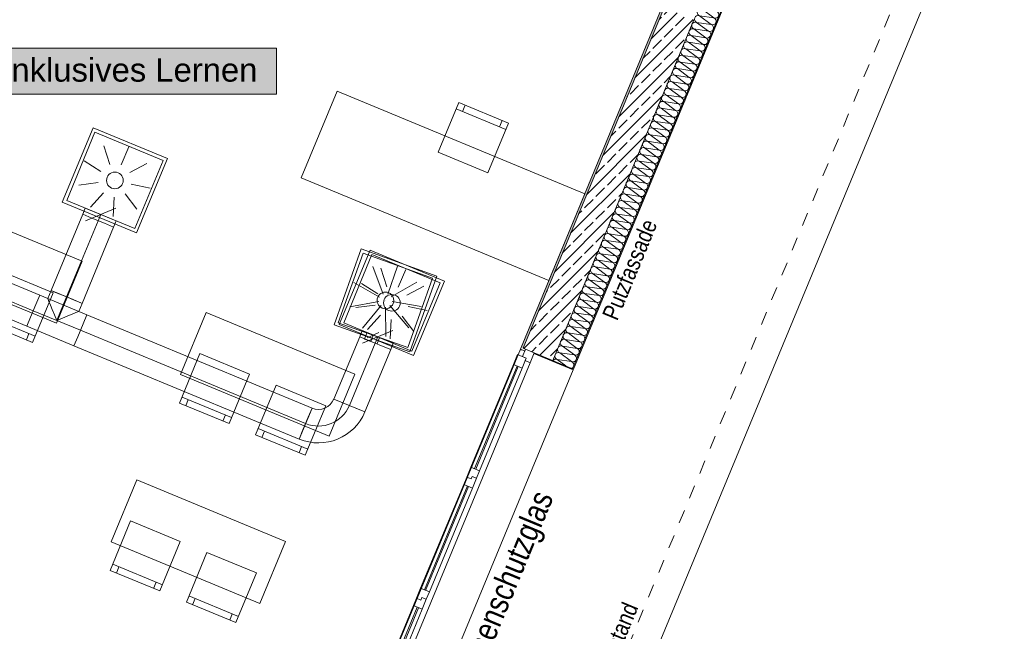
# Model space of a CAD drawing. Header units: metres. Extents: x -80 to 1923, y -189 to 69.
# Tile 67 of 256: x 936.55 to 943.89, y -5.83 to -1.27. Entities that reach past the tile are written whole.
import ezdxf
from ezdxf.enums import TextEntityAlignment as Align

# ---------------------------------------------------------------- set-up
doc = ezdxf.new("R2010")
doc.units = ezdxf.units.M
doc.header["$MEASUREMENT"] = 0
doc.linetypes.add('Strichlinie_ eng', pattern=[0.115, 0.075, -0.04])
doc.linetypes.add('STRICHPUNKT2', pattern=[12.7, 6.35, -3.175, 0, -3.175])
for name, color, linetype in [('10 Fassade', 7, 'Continuous'), ('30 Dach', 7, 'Continuous'), ('70 Entwässerung_Regenwasser', 7, 'Continuous'), ('70 Lüftung', 7, 'Continuous'), ('90 Allgemein Hinweise', 7, 'Continuous'), ('Neubau_10 Wand außen', 7, 'Continuous'), ('Neubau_30 Dach', 7, 'Continuous'), ('Neubau_50 Möblierung', 7, 'Continuous'), ('Neubau_80 Raum', 7, 'Continuous')]:
    doc.layers.add(name, color=color, linetype=linetype)
doc.styles.add('ERSTELLTER_STIL_1', font='ARIALN.TTF')
doc.styles.add('ERSTELLTER_STIL_2', font='ARIALN.TTF')
doc.styles.add('ERSTELLTER_STIL_3', font='arial.ttf')
pattern_1 = [(45, (929.77, 0.175), (-0.05568466, 0.05568466), [0, -0.0525, 0, -0.07875]), (110, (929.945, 0.175), (0.0740008, 0.0269341), [0, -0.0385, 0, -0.0665])]
pattern_2 = [(45, (929.770002, 0), (-0.01767767, 0.01767767), [0, -0.025])]

# ---------------------------------------------------------------- blocks, each defined once
blk = doc.blocks.new('Stuhl 02 27[7]_1', base_point=(940.0371, -2.4106))
at = {"layer": 'Neubau_50 Möblierung', "color": 8, "linetype": 'Continuous', "lineweight": 18}
for p, q in [((939.8477, -1.9533), (939.8669, -1.9072)), ((940.1711, -2.0873), (939.8015, -1.9342)), ((940.1249, -2.0682), (940.144, -2.022))]:
    blk.add_line(p, q, dxfattribs=at)
at = {"layer": 'Neubau_50 Möblierung', "color": 8, "linetype": 'Continuous', "lineweight": 18, "flags": 128}
blk.add_lwpolyline([(940.0371, -2.4106), (939.6676, -2.2576), (939.8207, -1.888), (940.1902, -2.0411)], close=True, dxfattribs=at)
blk = doc.blocks.new('Schultisch 27[10]_1', base_point=(938.9121, -1.802))
at = {"layer": 'Neubau_50 Möblierung', "color": 8, "linetype": 'Continuous', "lineweight": 18, "flags": 128}
blk.add_lwpolyline([(938.9121, -1.802), (940.7598, -2.5674), (940.492, -3.2141), (938.6442, -2.4487)], close=True, dxfattribs=at)
blk = doc.blocks.new('*X294', base_point=(929.77, 0))
at = {"layer": 'Neubau_10 Wand außen', "color": 8, "linetype": 'Continuous', "lineweight": 9}
for p, q in [((941.7843, -1.1088), (941.6756, -1.0926)), ((941.7639, -1.158), (941.6756, -1.0926)), ((941.7843, -1.1088), (941.75, -1.0833)), ((941.7639, -1.158), (941.6552, -1.1418)), ((941.7435, -1.2073), (941.6552, -1.1418)), ((941.7231, -1.2566), (941.6144, -1.2404)), ((941.7027, -1.3058), (941.6144, -1.2404)), ((941.7435, -1.2073), (941.6348, -1.1911)), ((941.7231, -1.2566), (941.6348, -1.1911)), ((941.7027, -1.3058), (941.5939, -1.2897)), ((941.6823, -1.3551), (941.5939, -1.2897)), ((941.6619, -1.4044), (941.5531, -1.3882)), ((941.6415, -1.4537), (941.5531, -1.3882)), ((941.6823, -1.3551), (941.5735, -1.3389)), ((941.6619, -1.4044), (941.5735, -1.3389)), ((941.6415, -1.4537), (941.5327, -1.4375)), ((941.6211, -1.5029), (941.5327, -1.4375)), ((941.6006, -1.5522), (941.4919, -1.536)), ((941.5802, -1.6015), (941.4919, -1.536)), ((941.6211, -1.5029), (941.5123, -1.4868)), ((941.6006, -1.5522), (941.5123, -1.4868)), ((941.5802, -1.6015), (941.4715, -1.5853)), ((941.5598, -1.6508), (941.4715, -1.5853)), ((941.5394, -1.7), (941.4307, -1.6839)), ((941.519, -1.7493), (941.4307, -1.6839)), ((941.5598, -1.6508), (941.4511, -1.6346)), ((941.5394, -1.7), (941.4511, -1.6346)), ((941.519, -1.7493), (941.4103, -1.7331)), ((941.4986, -1.7986), (941.4103, -1.7331)), ((941.4782, -1.8479), (941.3694, -1.8317)), ((941.4578, -1.8971), (941.3694, -1.8317)), ((941.4986, -1.7986), (941.3898, -1.7824)), ((941.4782, -1.8479), (941.3898, -1.7824)), ((941.4578, -1.8971), (941.349, -1.8809)), ((941.4374, -1.9464), (941.349, -1.8809)), ((941.417, -1.9957), (941.3082, -1.9795)), ((941.3965, -2.0449), (941.3082, -1.9795)), ((941.4374, -1.9464), (941.3286, -1.9302)), ((941.417, -1.9957), (941.3286, -1.9302)), ((941.3965, -2.0449), (941.2878, -2.0288)), ((941.3761, -2.0942), (941.2878, -2.0288)), ((941.3557, -2.1435), (941.247, -2.1273)), ((941.3353, -2.1928), (941.247, -2.1273)), ((941.3761, -2.0942), (941.2674, -2.078)), ((941.3557, -2.1435), (941.2674, -2.078)), ((941.3353, -2.1928), (941.2266, -2.1766)), ((941.3149, -2.242), (941.2266, -2.1766)), ((941.2945, -2.2913), (941.1857, -2.2751)), ((941.2741, -2.3406), (941.1857, -2.2751)), ((941.3149, -2.242), (941.2062, -2.2259)), ((941.2945, -2.2913), (941.2062, -2.2259)), ((941.2741, -2.3406), (941.1653, -2.3244)), ((941.2537, -2.3899), (941.1653, -2.3244)), ((941.2537, -2.3899), (941.1449, -2.3737)), ((941.2333, -2.4391), (941.1449, -2.3737)), ((941.2129, -2.4884), (941.1041, -2.4722)), ((941.1924, -2.5377), (941.1041, -2.4722)), ((941.2333, -2.4391), (941.1245, -2.423)), ((941.2129, -2.4884), (941.1245, -2.423)), ((941.1924, -2.5377), (941.0837, -2.5215)), ((941.172, -2.587), (941.0837, -2.5215)), ((941.1516, -2.6362), (941.0429, -2.62)), ((941.1312, -2.6855), (941.0429, -2.62)), ((941.172, -2.587), (941.0633, -2.5708)), ((941.1516, -2.6362), (941.0633, -2.5708)), ((941.1312, -2.6855), (941.0225, -2.6693)), ((941.1108, -2.7348), (941.0225, -2.6693)), ((941.0904, -2.7841), (940.9816, -2.7679)), ((941.07, -2.8333), (940.9816, -2.7679)), ((941.1108, -2.7348), (941.0021, -2.7186)), ((941.0904, -2.7841), (941.0021, -2.7186)), ((941.07, -2.8333), (940.9612, -2.8171)), ((941.0496, -2.8826), (940.9612, -2.8171)), ((941.0292, -2.9319), (940.9204, -2.9157)), ((941.0088, -2.9811), (940.9204, -2.9157)), ((941.0496, -2.8826), (940.9408, -2.8664)), ((941.0292, -2.9319), (940.9408, -2.8664)), ((941.0088, -2.9811), (940.9, -2.965)), ((940.9884, -3.0304), (940.9, -2.965)), ((940.9679, -3.0797), (940.8592, -3.0635)), ((940.9475, -3.129), (940.8592, -3.0635)), ((940.9884, -3.0304), (940.8796, -3.0142)), ((940.9679, -3.0797), (940.8796, -3.0142)), ((940.9475, -3.129), (940.8388, -3.1128)), ((940.9271, -3.1782), (940.8388, -3.1128)), ((940.9067, -3.2275), (940.798, -3.2113)), ((940.8863, -3.2768), (940.798, -3.2113)), ((940.9271, -3.1782), (940.8184, -3.1621)), ((940.9067, -3.2275), (940.8184, -3.1621)), ((940.8863, -3.2768), (940.7775, -3.2606)), ((940.8659, -3.3261), (940.7775, -3.2606)), ((940.8455, -3.3753), (940.7367, -3.3592)), ((940.8251, -3.4246), (940.7367, -3.3592)), ((940.8659, -3.3261), (940.7571, -3.3099)), ((940.8455, -3.3753), (940.7571, -3.3099)), ((940.8251, -3.4246), (940.7163, -3.4084)), ((940.8047, -3.4739), (940.7163, -3.4084)), ((940.7843, -3.5232), (940.6755, -3.507)), ((940.7638, -3.5724), (940.6755, -3.507)), ((940.8047, -3.4739), (940.6959, -3.4577)), ((940.7843, -3.5232), (940.6959, -3.4577)), ((940.7638, -3.5724), (940.6551, -3.5562)), ((940.7434, -3.6217), (940.6551, -3.5562)), ((940.723, -3.671), (940.6143, -3.6548)), ((940.7026, -3.7202), (940.6143, -3.6548)), ((940.7434, -3.6217), (940.6347, -3.6055)), ((940.723, -3.671), (940.6347, -3.6055)), ((940.7026, -3.7202), (940.5939, -3.7041)), ((940.6822, -3.7695), (940.5939, -3.7041)), ((940.6618, -3.8188), (940.553, -3.8026)), ((940.6181, -3.8508), (940.553, -3.8026)), ((940.6822, -3.7695), (940.5735, -3.7533)), ((940.6618, -3.8188), (940.5735, -3.7533))]:
    blk.add_line(p, q, dxfattribs=at)
for centre, start, end in [((941.6654, -1.1172), 67.5, 157.5), ((941.6858, -1.0679), 157.5, 247.5), ((941.6858, -1.0679), 134.61553, 157.5), ((941.645, -1.1665), 157.5, 247.5), ((941.645, -1.1665), 67.5, 157.5), ((941.6654, -1.1172), 157.5, 247.5), ((941.7741, -1.1334), 247.5, 337.5), ((941.7537, -1.1827), 337.5, 67.5), ((941.7945, -1.0841), 247.5, 299.82917), ((941.7741, -1.1334), 337.5, 67.5), ((941.6041, -1.265), 67.5, 157.5), ((941.6246, -1.2158), 157.5, 247.5), ((941.6246, -1.2158), 67.5, 157.5), ((941.7333, -1.2319), 247.5, 337.5), ((941.7537, -1.1827), 247.5, 337.5), ((941.7333, -1.2319), 337.5, 67.5), ((941.5837, -1.3143), 157.5, 247.5), ((941.5837, -1.3143), 67.5, 157.5), ((941.6041, -1.265), 157.5, 247.5), ((941.7129, -1.2812), 247.5, 337.5), ((941.6925, -1.3305), 337.5, 67.5), ((941.7129, -1.2812), 337.5, 67.5), ((941.5429, -1.4128), 67.5, 157.5), ((941.5633, -1.3636), 157.5, 247.5), ((941.5633, -1.3636), 67.5, 157.5), ((941.6721, -1.3798), 247.5, 337.5), ((941.6925, -1.3305), 247.5, 337.5), ((941.6721, -1.3798), 337.5, 67.5), ((941.5225, -1.4621), 157.5, 247.5), ((941.5225, -1.4621), 67.5, 157.5), ((941.5429, -1.4128), 157.5, 247.5), ((941.6517, -1.429), 247.5, 337.5), ((941.6313, -1.4783), 337.5, 67.5), ((941.6517, -1.429), 337.5, 67.5), ((941.4817, -1.5607), 67.5, 157.5), ((941.5021, -1.5114), 157.5, 247.5), ((941.5021, -1.5114), 67.5, 157.5), ((941.6108, -1.5276), 247.5, 337.5), ((941.6313, -1.4783), 247.5, 337.5), ((941.6108, -1.5276), 337.5, 67.5), ((941.4613, -1.6099), 157.5, 247.5), ((941.4613, -1.6099), 67.5, 157.5), ((941.4817, -1.5607), 157.5, 247.5), ((941.5904, -1.5768), 247.5, 337.5), ((941.57, -1.6261), 337.5, 67.5), ((941.5904, -1.5768), 337.5, 67.5), ((941.4205, -1.7085), 67.5, 157.5), ((941.4409, -1.6592), 157.5, 247.5), ((941.4409, -1.6592), 67.5, 157.5), ((941.5496, -1.6754), 247.5, 337.5), ((941.57, -1.6261), 247.5, 337.5), ((941.5496, -1.6754), 337.5, 67.5), ((941.4, -1.7578), 157.5, 247.5), ((941.4, -1.7578), 67.5, 157.5), ((941.4205, -1.7085), 157.5, 247.5), ((941.5292, -1.7247), 247.5, 337.5), ((941.5088, -1.7739), 337.5, 67.5), ((941.5292, -1.7247), 337.5, 67.5), ((941.3592, -1.8563), 67.5, 157.5), ((941.3796, -1.807), 157.5, 247.5), ((941.3796, -1.807), 67.5, 157.5), ((941.4884, -1.8232), 247.5, 337.5), ((941.5088, -1.7739), 247.5, 337.5), ((941.4884, -1.8232), 337.5, 67.5), ((941.3388, -1.9056), 157.5, 247.5), ((941.3388, -1.9056), 67.5, 157.5), ((941.3592, -1.8563), 157.5, 247.5), ((941.468, -1.8725), 247.5, 337.5), ((941.4476, -1.9218), 337.5, 67.5), ((941.468, -1.8725), 337.5, 67.5), ((941.298, -2.0041), 67.5, 157.5), ((941.3184, -1.9549), 157.5, 247.5), ((941.3184, -1.9549), 67.5, 157.5), ((941.4272, -1.971), 247.5, 337.5), ((941.4476, -1.9218), 247.5, 337.5), ((941.4272, -1.971), 337.5, 67.5), ((941.2776, -2.0534), 157.5, 247.5), ((941.2776, -2.0534), 67.5, 157.5), ((941.298, -2.0041), 157.5, 247.5), ((941.4068, -2.0203), 247.5, 337.5), ((941.3863, -2.0696), 337.5, 67.5), ((941.4068, -2.0203), 337.5, 67.5), ((941.2368, -2.1519), 67.5, 157.5), ((941.2572, -2.1027), 157.5, 247.5), ((941.2572, -2.1027), 67.5, 157.5), ((941.3659, -2.1189), 247.5, 337.5), ((941.3863, -2.0696), 247.5, 337.5), ((941.3659, -2.1189), 337.5, 67.5), ((941.2164, -2.2012), 157.5, 247.5), ((941.2164, -2.2012), 67.5, 157.5), ((941.2368, -2.1519), 157.5, 247.5), ((941.3455, -2.1681), 247.5, 337.5), ((941.3251, -2.2174), 337.5, 67.5), ((941.3455, -2.1681), 337.5, 67.5), ((941.1755, -2.2998), 67.5, 157.5), ((941.1959, -2.2505), 157.5, 247.5), ((941.1959, -2.2505), 67.5, 157.5), ((941.3251, -2.2174), 247.5, 337.5), ((941.3047, -2.2667), 337.5, 67.5), ((941.1551, -2.349), 157.5, 247.5), ((941.1551, -2.349), 67.5, 157.5), ((941.1755, -2.2998), 157.5, 247.5), ((941.2843, -2.316), 247.5, 337.5), ((941.2639, -2.3652), 337.5, 67.5), ((941.3047, -2.2667), 247.5, 337.5), ((941.2843, -2.316), 337.5, 67.5), ((941.1143, -2.4476), 67.5, 157.5), ((941.1347, -2.3983), 157.5, 247.5), ((941.1347, -2.3983), 67.5, 157.5), ((941.2639, -2.3652), 247.5, 337.5), ((941.2435, -2.4145), 337.5, 67.5), ((941.0939, -2.4969), 157.5, 247.5), ((941.0939, -2.4969), 67.5, 157.5), ((941.1143, -2.4476), 157.5, 247.5), ((941.2231, -2.4638), 247.5, 337.5), ((941.2027, -2.513), 337.5, 67.5), ((941.2435, -2.4145), 247.5, 337.5), ((941.2231, -2.4638), 337.5, 67.5), ((941.0531, -2.5954), 67.5, 157.5), ((941.0735, -2.5461), 157.5, 247.5), ((941.0735, -2.5461), 67.5, 157.5), ((941.2027, -2.513), 247.5, 337.5), ((941.1822, -2.5623), 337.5, 67.5), ((941.0327, -2.6447), 157.5, 247.5), ((941.0327, -2.6447), 67.5, 157.5), ((941.0531, -2.5954), 157.5, 247.5), ((941.1618, -2.6116), 247.5, 337.5), ((941.1414, -2.6609), 337.5, 67.5), ((941.1822, -2.5623), 247.5, 337.5), ((941.1618, -2.6116), 337.5, 67.5), ((940.9919, -2.7432), 67.5, 157.5), ((941.0123, -2.694), 157.5, 247.5), ((941.0123, -2.694), 67.5, 157.5), ((941.1414, -2.6609), 247.5, 337.5), ((941.121, -2.7101), 337.5, 67.5), ((940.9714, -2.7925), 157.5, 247.5), ((940.9714, -2.7925), 67.5, 157.5), ((940.9919, -2.7432), 157.5, 247.5), ((941.1006, -2.7594), 247.5, 337.5), ((941.0802, -2.8087), 337.5, 67.5), ((941.121, -2.7101), 247.5, 337.5), ((941.1006, -2.7594), 337.5, 67.5), ((940.951, -2.8418), 157.5, 247.5), ((940.951, -2.8418), 67.5, 157.5), ((941.0802, -2.8087), 247.5, 337.5), ((941.0598, -2.858), 337.5, 67.5), ((940.9102, -2.9403), 157.5, 247.5), ((940.9102, -2.9403), 67.5, 157.5), ((940.9306, -2.8911), 157.5, 247.5), ((940.9306, -2.8911), 67.5, 157.5), ((941.0394, -2.9072), 247.5, 337.5), ((941.019, -2.9565), 337.5, 67.5), ((941.0598, -2.858), 247.5, 337.5), ((941.0394, -2.9072), 337.5, 67.5), ((940.8898, -2.9896), 157.5, 247.5), ((940.8898, -2.9896), 67.5, 157.5), ((941.019, -2.9565), 247.5, 337.5), ((940.9986, -3.0058), 337.5, 67.5), ((940.849, -3.0881), 157.5, 247.5), ((940.849, -3.0881), 67.5, 157.5), ((940.8694, -3.0389), 157.5, 247.5), ((940.8694, -3.0389), 67.5, 157.5), ((940.9781, -3.0551), 247.5, 337.5), ((940.9577, -3.1043), 337.5, 67.5), ((940.9986, -3.0058), 247.5, 337.5), ((940.9781, -3.0551), 337.5, 67.5), ((940.8286, -3.1374), 157.5, 247.5), ((940.8286, -3.1374), 67.5, 157.5), ((940.9577, -3.1043), 247.5, 337.5), ((940.9373, -3.1536), 337.5, 67.5), ((940.7878, -3.236), 157.5, 247.5), ((940.7878, -3.236), 67.5, 157.5), ((940.8082, -3.1867), 157.5, 247.5), ((940.8082, -3.1867), 67.5, 157.5), ((940.9169, -3.2029), 247.5, 337.5), ((940.8965, -3.2522), 337.5, 67.5), ((940.9373, -3.1536), 247.5, 337.5), ((940.9169, -3.2029), 337.5, 67.5), ((940.7673, -3.2852), 157.5, 247.5), ((940.7673, -3.2852), 67.5, 157.5), ((940.8965, -3.2522), 247.5, 337.5), ((940.8761, -3.3014), 337.5, 67.5), ((940.7265, -3.3838), 157.5, 247.5), ((940.7265, -3.3838), 67.5, 157.5), ((940.7469, -3.3345), 157.5, 247.5), ((940.7469, -3.3345), 67.5, 157.5), ((940.8557, -3.3507), 247.5, 337.5), ((940.8353, -3.4), 337.5, 67.5), ((940.8761, -3.3014), 247.5, 337.5), ((940.8557, -3.3507), 337.5, 67.5), ((940.7061, -3.4331), 157.5, 247.5), ((940.7061, -3.4331), 67.5, 157.5), ((940.8353, -3.4), 247.5, 337.5), ((940.8149, -3.4492), 337.5, 67.5), ((940.6653, -3.5316), 157.5, 247.5), ((940.6653, -3.5316), 67.5, 157.5), ((940.6857, -3.4823), 157.5, 247.5), ((940.6857, -3.4823), 67.5, 157.5), ((940.7945, -3.4985), 247.5, 337.5), ((940.774, -3.5478), 337.5, 67.5), ((940.8149, -3.4492), 247.5, 337.5), ((940.7945, -3.4985), 337.5, 67.5), ((940.6449, -3.5809), 157.5, 247.5), ((940.6449, -3.5809), 67.5, 157.5), ((940.774, -3.5478), 247.5, 337.5), ((940.7536, -3.5971), 337.5, 67.5), ((940.6041, -3.6794), 157.5, 247.5), ((940.6041, -3.6794), 67.5, 157.5), ((940.6245, -3.6302), 157.5, 247.5), ((940.6245, -3.6302), 67.5, 157.5), ((940.7332, -3.6463), 247.5, 337.5), ((940.7128, -3.6956), 337.5, 67.5), ((940.7536, -3.5971), 247.5, 337.5), ((940.7332, -3.6463), 337.5, 67.5), ((940.5837, -3.7287), 157.5, 247.5), ((940.5837, -3.7287), 67.5, 157.5), ((940.7128, -3.6956), 247.5, 337.5), ((940.6924, -3.7449), 337.5, 67.5), ((940.5428, -3.8273), 67.5, 142.19998), ((940.5632, -3.778), 157.5, 247.5), ((940.5632, -3.778), 67.5, 157.5), ((940.672, -3.7942), 247.5, 337.5), ((940.6924, -3.7449), 247.5, 337.5), ((940.672, -3.7942), 337.5, 67.5), ((940.6516, -3.8434), 290.0975, 337.5), ((940.6516, -3.8434), 337.5, 67.5)]:
    blk.add_arc(centre, 0.0267, start, end, dxfattribs=at)
blk = doc.blocks.new('5-Flügelfenster 27_2')
at = {"layer": 'Neubau_10 Wand außen', "color": 7, "linetype": 'Continuous', "lineweight": 13}
for p, q in [((-2.505, 0.035), (-2.49, 0.035)), ((-2.505, 0), (-2.445, 0)), ((-2.505, -0.07), (-2.505, 0)), ((-2.505, -0.07), (-2.505, 0)), ((-2.49, 0), (-2.49, 0.035)), ((-2.445, -0.03), (-2.445, 0.04)), ((-2.445, 0.04), (-2.365, 0.04)), ((-2.445, 0), (-2.445, -0.03)), ((-2.365, 0.04), (-1.537, 0.04)), ((-2.365, 0.04), (-2.365, -0.03)), ((-2.365, 0.01), (-1.537, 0.01)), ((-1.537, -0.03), (-1.537, 0.04)), ((-1.537, 0.04), (-1.457, 0.04)), ((-1.457, 0.005), (-1.477, 0.005)), ((-1.477, 0.005), (-1.477, -0.03)), ((-1.477, -0.03), (-1.477, 0.005)), ((-1.477, 0.005), (-1.457, 0.005)), ((-1.457, 0.04), (-1.457, 0.005)), ((-1.457, 0.04), (-1.397, 0.04)), ((-1.457, 0.005), (-1.457, 0.04)), ((-1.397, 0.04), (-0.559, 0.04)), ((-1.397, 0.04), (-1.397, -0.03)), ((-1.397, 0.01), (-0.559, 0.01)), ((-0.559, -0.03), (-0.559, 0.04)), ((-0.559, 0.04), (-0.499, 0.04)), ((-0.499, 0.04), (-0.499, 0.005)), ((-0.499, 0.005), (-0.499, 0.04)), ((-0.499, 0.04), (-0.419, 0.04)), ((-0.499, 0.005), (-0.479, 0.005)), ((-0.479, 0.005), (-0.499, 0.005)), ((-0.479, 0.005), (-0.479, -0.03)), ((-0.479, -0.03), (-0.479, 0.005)), ((-0.419, 0.04), (0.419, 0.04)), ((-0.419, 0.04), (-0.419, -0.03)), ((-0.419, 0.01), (0.419, 0.01)), ((0.419, -0.03), (0.419, 0.04)), ((0.419, 0.04), (0.479, 0.04)), ((0.479, 0.04), (0.479, 0.005)), ((0.479, 0.005), (0.479, 0.04)), ((0.479, 0.04), (0.559, 0.04)), ((0.479, 0.005), (0.499, 0.005)), ((0.499, 0.005), (0.479, 0.005)), ((0.499, 0.005), (0.499, -0.03)), ((0.499, -0.03), (0.499, 0.005)), ((0.559, 0.04), (1.397, 0.04)), ((0.559, 0.04), (0.559, -0.03)), ((0.559, 0.01), (1.397, 0.01)), ((1.397, -0.03), (1.397, 0.04)), ((1.397, 0.04), (1.457, 0.04)), ((1.457, 0.04), (1.457, 0.005)), ((1.457, 0.005), (1.457, 0.04)), ((1.457, 0.04), (1.537, 0.04)), ((1.457, 0.005), (1.477, 0.005)), ((1.477, 0.005), (1.457, 0.005)), ((1.477, 0.005), (1.477, -0.03)), ((1.477, -0.03), (1.477, 0.005)), ((1.537, 0.04), (2.365, 0.04)), ((1.537, 0.04), (1.537, -0.03)), ((1.537, 0.01), (2.365, 0.01)), ((2.365, -0.03), (2.365, 0.04)), ((2.365, 0.04), (2.445, 0.04)), ((2.445, 0.04), (2.445, -0.03)), ((2.445, -0.03), (2.445, 0)), ((2.445, 0), (2.505, 0)), ((2.505, 0.035), (2.49, 0.035)), ((2.49, 0), (2.49, 0.035)), ((2.505, -0.07), (2.505, 0)), ((2.505, -0.07), (2.505, 0)), ((-2.425, -0.07), (-2.505, -0.07)), ((-2.498, -0.07), (-2.498, -0.387)), ((-2.445, -0.03), (-2.425, -0.03)), ((-2.365, -0.03), (-2.445, -0.03)), ((-2.425, -0.03), (-2.425, -0.07)), ((2.425, -0.07), (-2.425, -0.07)), ((-1.537, 0), (-2.365, 0)), ((-1.537, -0.03), (-2.365, -0.03)), ((-1.477, -0.03), (-1.537, -0.03)), ((-1.397, -0.03), (-1.477, -0.03)), ((-0.559, 0), (-1.397, 0)), ((-0.559, -0.03), (-1.397, -0.03)), ((-0.479, -0.03), (-0.559, -0.03)), ((-0.419, -0.03), (-0.479, -0.03)), ((0.419, 0), (-0.419, 0)), ((0.419, -0.03), (-0.419, -0.03)), ((0.499, -0.03), (0.419, -0.03)), ((0.559, -0.03), (0.499, -0.03)), ((1.397, 0), (0.559, 0)), ((1.397, -0.03), (0.559, -0.03)), ((1.477, -0.03), (1.397, -0.03)), ((1.537, -0.03), (1.477, -0.03)), ((2.365, 0), (1.537, 0)), ((2.365, -0.03), (1.537, -0.03)), ((2.445, -0.03), (2.365, -0.03)), ((2.425, -0.07), (2.425, -0.03)), ((2.425, -0.03), (2.445, -0.03)), ((2.505, -0.07), (2.425, -0.07)), ((2.498, -0.07), (2.498, -0.387)), ((-2.505, -0.387), (-2.498, -0.387)), ((2.505, -0.387), (2.498, -0.387))]:
    blk.add_line(p, q, dxfattribs=at)
at = {"layer": 'Neubau_10 Wand außen', "color": 7, "linetype": 'Continuous', "lineweight": 9}
for p, q in [((-2.49, 0.035), (2.49, 0.035)), ((-2.498, -0.387), (2.498, -0.387))]:
    blk.add_line(p, q, dxfattribs=at)
blk = doc.blocks.new('Stuhl 02 27[69]_1', base_point=(937.3733, -5.0065))
at = {"layer": 'Neubau_50 Möblierung', "color": 8, "linetype": 'Continuous', "lineweight": 18}
for p, q in [((937.2401, -5.3302), (937.61, -5.4824)), ((937.2864, -5.3492), (937.2673, -5.3955)), ((937.5638, -5.4634), (937.5448, -5.5096))]:
    blk.add_line(p, q, dxfattribs=at)
at = {"layer": 'Neubau_50 Möblierung', "color": 8, "linetype": 'Continuous', "lineweight": 18, "flags": 128}
blk.add_lwpolyline([(937.3733, -5.0065), (937.7432, -5.1588), (937.591, -5.5287), (937.2211, -5.3764)], close=True, dxfattribs=at)
blk = doc.blocks.new('Stuhl 02 27[70]_1', base_point=(937.9413, -5.2422))
at = {"layer": 'Neubau_50 Möblierung', "color": 8, "linetype": 'Continuous', "lineweight": 18}
for p, q in [((937.8078, -5.5657), (938.1776, -5.7183)), ((937.854, -5.5848), (937.835, -5.631)), ((938.1314, -5.6992), (938.1123, -5.7454))]:
    blk.add_line(p, q, dxfattribs=at)
at = {"layer": 'Neubau_50 Möblierung', "color": 8, "linetype": 'Continuous', "lineweight": 18, "flags": 128}
blk.add_lwpolyline([(937.9413, -5.2422), (938.3111, -5.3948), (938.1585, -5.7645), (937.7888, -5.6119)], close=True, dxfattribs=at)
blk = doc.blocks.new('Stuhl 02 27[71]_1', base_point=(937.89, -3.7593))
at = {"layer": 'Neubau_50 Möblierung', "color": 8, "linetype": 'Continuous', "lineweight": 18}
for p, q in [((937.7568, -4.083), (938.1266, -4.2352)), ((937.803, -4.102), (937.784, -4.1482)), ((938.0804, -4.2162), (938.0614, -4.2624))]:
    blk.add_line(p, q, dxfattribs=at)
at = {"layer": 'Neubau_50 Möblierung', "color": 8, "linetype": 'Continuous', "lineweight": 18, "flags": 128}
blk.add_lwpolyline([(937.89, -3.7593), (938.2599, -3.9115), (938.1076, -4.2814), (937.7377, -4.1292)], close=True, dxfattribs=at)
blk = doc.blocks.new('Stuhl 02 27[72]_1', base_point=(938.458, -3.9949))
at = {"layer": 'Neubau_50 Möblierung', "color": 8, "linetype": 'Continuous', "lineweight": 18}
for p, q in [((938.3244, -4.3185), (938.6942, -4.471)), ((938.3707, -4.3375), (938.3516, -4.3837)), ((938.648, -4.452), (938.6289, -4.4982))]:
    blk.add_line(p, q, dxfattribs=at)
at = {"layer": 'Neubau_50 Möblierung', "color": 8, "linetype": 'Continuous', "lineweight": 18, "flags": 128}
blk.add_lwpolyline([(938.458, -3.9949), (938.8277, -4.1475), (938.6751, -4.5173), (938.3054, -4.3647)], close=True, dxfattribs=at)
blk = doc.blocks.new('Stuhl 02 27[154]_1', base_point=(936.4253, -3.1529))
at = {"layer": 'Neubau_50 Möblierung', "color": 8, "linetype": 'Continuous', "lineweight": 18}
for p, q in [((936.2917, -3.4765), (936.6615, -3.6291)), ((936.338, -3.4956), (936.3189, -3.5418)), ((936.6153, -3.61), (936.5962, -3.6562))]:
    blk.add_line(p, q, dxfattribs=at)
at = {"layer": 'Neubau_50 Möblierung', "color": 8, "linetype": 'Continuous', "lineweight": 18, "flags": 128}
blk.add_lwpolyline([(936.4253, -3.1529), (936.795, -3.3055), (936.6424, -3.6753), (936.2727, -3.5227)], close=True, dxfattribs=at)
blk = doc.blocks.new('Schultisch 27[236]_1', base_point=(937.4189, -4.7013))
at = {"layer": 'Neubau_50 Möblierung', "color": 8, "linetype": 'Continuous', "lineweight": 18, "flags": 128}
blk.add_lwpolyline([(937.4189, -4.7013), (938.5276, -5.1605), (938.3362, -5.6224), (937.2276, -5.1632)], close=True, dxfattribs=at)
blk = doc.blocks.new('Schultisch 27[250]_1', base_point=(937.9355, -3.454))
at = {"layer": 'Neubau_50 Möblierung', "color": 8, "linetype": 'Continuous', "lineweight": 18, "flags": 128}
blk.add_lwpolyline([(937.9355, -3.454), (939.0442, -3.9132), (938.8528, -4.3752), (937.7442, -3.916)], close=True, dxfattribs=at)
blk = doc.blocks.new('Schultisch 27[251]_1', base_point=(935.9028, -2.6121))
at = {"layer": 'Neubau_50 Möblierung', "color": 8, "linetype": 'Continuous', "lineweight": 18, "flags": 128}
blk.add_lwpolyline([(935.9028, -2.6121), (937.0115, -3.0713), (936.8201, -3.5332), (935.7115, -3.074)], close=True, dxfattribs=at)
blk = doc.blocks.new('Inklusives Lernen_0.46_73_1', base_point=(962.2714, -1.1375))
at = {"layer": 'Neubau_80 Raum', "linetype": 'Continuous', "lineweight": 0, "true_color": 0x2a201c}
blk.add_hatch(color=250, dxfattribs=at).paths.add_polyline_path([(935.6628, -1.8247), (938.4604, -1.8247), (938.4604, -1.4809), (935.6628, -1.4809)])
at = {"layer": 'Neubau_80 Raum', "color": 7, "linetype": 'Continuous', "lineweight": 9, "flags": 128}
blk.add_lwpolyline([(935.6628, -1.8247), (938.4604, -1.8247), (938.4604, -1.4809), (935.6628, -1.4809)], close=True, dxfattribs=at)
at = {"layer": 'Neubau_80 Raum', "color": 7, "lineweight": 9}
for tag, height, style, p in [('DUMMY_850', 0.2, 'ERSTELLTER_STIL_1', (963.3567, 0.4022)), ('ROOM_NAME', 0.2, 'ERSTELLTER_STIL_1', (961.0214, 0.3397)), ('ROOM_NUMBER', 0.175, 'ERSTELLTER_STIL_3', (961.1861, -0.2078)), ('measuredNetAreaCode', 0.175, 'ERSTELLTER_STIL_3', (961.1861, -0.7234)), ('perimeterCode', 0.175, 'ERSTELLTER_STIL_3', (961.1861, -1.0672)), ('ceilingHeightCode', 0.175, 'ERSTELLTER_STIL_3', (961.1861, -1.4109)), ('measuredAreaCode', 0.175, 'ERSTELLTER_STIL_3', (961.1861, -1.7547)), ('DUMMY_851_0', 0.175, 'ERSTELLTER_STIL_3', (963.1169, -1.7547)), ('DUMMY_852', 0.175, 'ERSTELLTER_STIL_3', (961.1861, -2.0984)), ('DUMMY_851_1', 0.175, 'ERSTELLTER_STIL_3', (963.1169, -2.0984)), ('DUMMY_853', 0.175, 'ERSTELLTER_STIL_3', (961.1861, -2.4422)), ('DUMMY_851_2', 0.175, 'ERSTELLTER_STIL_3', (963.1169, -2.4422))]:
    blk.add_attdef(tag, text='', height=height, dxfattribs=dict(at, style=style)).set_placement(p, align=Align.TOP_LEFT)
at = {"layer": 'Neubau_80 Raum', "color": 7, "lineweight": 9, "style": 'ERSTELLTER_STIL_3'}
blk.add_attdef('stApartmentId', text='', height=0.175, dxfattribs=at).set_placement((937.0616, -1.6443), align=Align.MIDDLE_CENTER)

msp = doc.modelspace()

# ---------------------------------------------------------------- hatches: boundary and pattern name
at = {"layer": 'Neubau_10 Wand außen', "linetype": 'Continuous', "lineweight": 0, "true_color": 0x000000}
h = msp.add_hatch(dxfattribs=at)
h.set_pattern_fill('Mörtel_0001', color=18, style=0, pattern_type=2)
h.set_pattern_definition(pattern_1)
h.paths.add_polyline_path([(941.8742, -0.9616), (940.6687, -3.8718), (940.6752, -3.8745), (941.8806, -0.9642)])
h = msp.add_hatch(dxfattribs=at)
h.set_pattern_fill('Gips_0001', color=18, style=0, pattern_type=2)
h.set_pattern_definition(pattern_2)
h.paths.add_polyline_path([(940.2853, -3.713), (940.2992, -3.7187), (941.3458, -1.1919), (941.3319, -1.1862)])
h = msp.add_hatch(dxfattribs=at)
h.set_pattern_fill('Beton_Stahlbeton_0001', color=18, style=0, pattern_type=2)
h.set_pattern_definition([(45, (929.77, 0), (-0.0848528, 0.0848528), []), (45, (929.72758, 0.04243), (-0.0848528, 0.0848528), [0.09, -0.03])])
h.paths.add_polyline_path([(940.2992, -3.7187), (940.3176, -3.7264), (940.3823, -3.7531), (940.5209, -3.8105), (941.5733, -1.2699), (941.3515, -1.178)])
h = msp.add_hatch(dxfattribs=at)
h.set_pattern_fill('Gips_0001', color=18, style=0, pattern_type=2)
h.set_pattern_definition(pattern_2)
h.paths.add_polyline_path([(940.2853, -3.713), (940.2796, -3.7268), (940.3119, -3.7402), (940.3176, -3.7264), (940.2992, -3.7187)])
h = msp.add_hatch(dxfattribs=at)
h.set_pattern_fill('Mörtel_0001', color=18, style=0, pattern_type=2)
h.set_pattern_definition(pattern_1)
h.paths.add_polyline_path([(940.6725, -3.8809), (940.6752, -3.8745), (940.6687, -3.8718), (940.3823, -3.7531), (940.3796, -3.7596)])

# ---------------------------------------------------------------- linework, layer by layer
at = {"layer": '70 Entwässerung_Regenwasser', "color": 140, "linetype": 'Continuous', "lineweight": 18, "true_color": 0x00a8ff}
msp.add_line((938.8151, -11.9562), (945.1966, 3.45), dxfattribs=at)
at = {"layer": '70 Lüftung', "color": 253, "linetype": 'Continuous', "lineweight": 18, "true_color": 0xaaaaaa}
for p, q in [((936.8636, -2.6303), (937.0932, -2.0759)), ((936.8963, -2.6167), (937.1068, -2.1086)), ((937.0932, -2.0759), (937.6476, -2.3055)), ((937.1068, -2.1086), (937.6149, -2.3191)), ((937.1744, -2.2104), (937.218, -2.3487)), ((937.3589, -2.2185), (937.3034, -2.3524)), ((937.0279, -2.3228), (937.1502, -2.4007)), ((937.4951, -2.3432), (937.3665, -2.4102)), ((937.4044, -2.8272), (937.6149, -2.3191)), ((937.418, -2.8599), (937.6476, -2.3055)), ((936.9879, -2.5031), (937.1317, -2.4842)), ((937.2556, -2.4679), (937.2557, -2.4679)), ((937.5192, -2.5263), (937.3776, -2.495)), ((937.0732, -2.667), (937.1712, -2.5601)), ((937.42, -2.6821), (937.3317, -2.5671)), ((936.8636, -2.6303), (937.418, -2.8599)), ((936.8963, -2.6167), (937.4044, -2.8272)), ((937.2438, -2.7376), (937.2501, -2.5928)), ((937.0349, -2.6741), (937.0157, -2.7203)), ((937.0349, -2.6741), (937.1025, -2.7022)), ((937.0372, -2.7688), (937.2635, -2.6751)), ((937.1025, -2.7022), (937.1982, -2.7418)), ((937.0157, -2.7203), (937.0834, -2.7483)), ((937.0834, -2.7483), (937.1791, -2.788)), ((937.1791, -2.788), (937.2467, -2.816)), ((937.1982, -2.7418), (937.2658, -2.7698)), ((937.2467, -2.816), (937.2658, -2.7698)), ((938.8899, -3.5439), (939.092, -2.979)), ((938.9294, -3.5429), (939.159, -2.9886)), ((939.092, -2.979), (939.6569, -3.181)), ((939.159, -2.9886), (939.7133, -3.2182)), ((938.9219, -3.5288), (939.1071, -3.0109)), ((938.962, -3.5294), (939.1725, -3.0213)), ((939.1071, -3.0109), (939.625, -3.1961)), ((939.1725, -3.0213), (939.6806, -3.2317)), ((939.1796, -3.1093), (939.2561, -3.3156)), ((939.2401, -3.1231), (939.2837, -3.2614)), ((939.3643, -3.1082), (939.2903, -3.3154)), ((939.4247, -3.1311), (939.3692, -3.2651)), ((939.0388, -3.2288), (939.23, -3.3377)), ((939.5065, -3.2262), (939.3166, -3.3372)), ((939.4398, -3.714), (939.625, -3.1961)), ((939.4549, -3.746), (939.6569, -3.181)), ((939.4837, -3.7725), (939.7133, -3.2182)), ((939.0936, -3.2355), (939.2159, -3.3134)), ((939.5608, -3.2559), (939.4322, -3.3229)), ((939.4702, -3.7399), (939.6806, -3.2317)), ((939.0078, -3.4109), (939.2242, -3.3714)), ((939.2734, -3.3625), (939.2735, -3.3625)), ((939.5396, -3.4079), (939.3227, -3.3709)), ((939.0536, -3.4158), (939.1974, -3.3969)), ((939.101, -3.5703), (939.2415, -3.401)), ((939.275, -3.6325), (939.2737, -3.4125)), ((939.4481, -3.5683), (939.3058, -3.4006)), ((939.3213, -3.3806), (939.3214, -3.3806)), ((939.5849, -3.439), (939.4434, -3.4076)), ((939.1389, -3.5796), (939.2369, -3.4727)), ((939.3096, -3.6503), (939.3159, -3.5055)), ((939.4857, -3.5948), (939.3974, -3.4797)), ((938.8899, -3.5439), (939.4549, -3.746)), ((938.9219, -3.5288), (939.4398, -3.714)), ((938.9294, -3.5429), (939.4837, -3.7725)), ((938.962, -3.5294), (939.4702, -3.7399)), ((939.1006, -3.5868), (939.0815, -3.633)), ((939.1006, -3.5868), (939.1683, -3.6148)), ((939.1029, -3.6815), (939.3293, -3.5878)), ((939.0815, -3.633), (939.1491, -3.661)), ((939.1338, -3.6046), (939.1169, -3.6517)), ((939.1169, -3.6517), (939.1445, -3.6615)), ((939.1338, -3.6046), (939.1613, -3.6144)), ((939.1379, -3.6417), (939.2238, -3.6011)), ((939.1445, -3.6615), (939.1835, -3.6755)), ((939.1491, -3.661), (939.2448, -3.7006)), ((939.1613, -3.6144), (939.2003, -3.6284)), ((939.1683, -3.6148), (939.2639, -3.6545)), ((939.2003, -3.6284), (939.2279, -3.6383)), ((939.2111, -3.6853), (939.2279, -3.6383)), ((939.2639, -3.6545), (939.3316, -3.6825)), ((939.1835, -3.6755), (939.2111, -3.6853)), ((939.2448, -3.7006), (939.3124, -3.7287)), ((939.3124, -3.7287), (939.3316, -3.6825))]:
    msp.add_line(p, q, dxfattribs=at)
at = {"layer": '70 Lüftung', "color": 5, "linetype": 'Continuous', "lineweight": 18}
for p, q in [((936.6952, -3.3243), (934.9286, -2.5925)), ((937.0157, -2.7203), (936.7802, -3.2891)), ((937.0834, -2.7483), (937.0157, -2.7203)), ((937.1791, -2.788), (937.0834, -2.7483)), ((937.2467, -2.816), (937.1791, -2.788)), ((934.833, -2.8235), (936.5996, -3.5552)), ((937.0111, -3.3848), (937.2467, -2.816)), ((936.7802, -3.2891), (936.7553, -3.3491)), ((936.7802, -3.2891), (936.7841, -3.2907)), ((936.8478, -3.3171), (936.7802, -3.2891)), ((936.7841, -3.2907), (936.7956, -3.2955)), ((936.7956, -3.2955), (936.814, -3.3031)), ((936.814, -3.3031), (936.8379, -3.313)), ((936.6672, -3.3919), (936.6952, -3.3243)), ((936.6952, -3.3243), (936.6672, -3.3919)), ((937.0463, -3.4697), (936.6952, -3.3243)), ((936.7553, -3.3491), (936.7576, -3.3547)), ((936.7576, -3.3547), (936.7643, -3.371)), ((936.7643, -3.371), (936.7751, -3.397)), ((936.8379, -3.313), (936.8657, -3.3245)), ((936.9435, -3.3567), (936.8478, -3.3171)), ((936.8657, -3.3245), (936.8956, -3.3369)), ((936.8956, -3.3369), (936.9255, -3.3493)), ((936.9255, -3.3493), (936.9534, -3.3608)), ((937.0111, -3.3848), (936.9435, -3.3567)), ((936.9534, -3.3608), (936.9773, -3.3707)), ((936.9773, -3.3707), (936.9957, -3.3783)), ((936.6276, -3.4876), (936.6672, -3.3919)), ((936.6672, -3.3919), (936.6276, -3.4876)), ((936.7751, -3.397), (936.7891, -3.4308)), ((936.7891, -3.4308), (936.8054, -3.4702)), ((936.9644, -3.4539), (936.9807, -3.4471)), ((936.9807, -3.4471), (936.9862, -3.4448)), ((937.0111, -3.3848), (936.9862, -3.4448)), ((936.9957, -3.3783), (937.0072, -3.3831)), ((937.0072, -3.3831), (937.0111, -3.3848)), ((936.5996, -3.5552), (936.6276, -3.4876)), ((936.6276, -3.4876), (936.5996, -3.5552)), ((936.8054, -3.4702), (936.8229, -3.5125)), ((936.8229, -3.5125), (936.8652, -3.495)), ((936.8652, -3.495), (936.9046, -3.4786)), ((936.9046, -3.4786), (936.9384, -3.4646)), ((936.9384, -3.4646), (936.9644, -3.4539)), ((937.0183, -3.5373), (937.0463, -3.4697)), ((937.0463, -3.4697), (937.0183, -3.5373)), ((938.7257, -4.1653), (937.0463, -3.4697)), ((936.5996, -3.5552), (936.9506, -3.7007)), ((936.9787, -3.633), (937.0183, -3.5373)), ((937.0183, -3.5373), (936.9787, -3.633)), ((936.9506, -3.7007), (936.9787, -3.633)), ((936.9787, -3.633), (936.9506, -3.7007)), ((939.0815, -3.633), (938.889, -4.0977)), ((939.0815, -3.633), (939.1491, -3.661)), ((939.1491, -3.661), (939.2448, -3.7006)), ((936.9506, -3.7007), (938.63, -4.3963)), ((939.12, -4.1933), (939.3124, -3.7287)), ((939.2448, -3.7006), (939.3124, -3.7287)), ((938.889, -4.0977), (939.12, -4.1933)), ((938.889, -4.0977), (938.9567, -4.1257)), ((938.7257, -4.1653), (938.63, -4.3963)), ((938.7257, -4.1653), (938.6977, -4.233)), ((938.9567, -4.1257), (939.0523, -4.1653)), ((939.0523, -4.1653), (939.12, -4.1933)), ((938.6977, -4.233), (938.658, -4.3286)), ((938.658, -4.3286), (938.63, -4.3963))]:
    msp.add_line(p, q, dxfattribs=at)
at = {"layer": '70 Lüftung', "color": 5, "linetype": 'STRICHPUNKT2', "lineweight": 18}
for p, q in [((936.6474, -3.4398), (934.8808, -2.708)), ((936.8956, -3.3369), (937.1312, -2.7682)), ((936.8229, -3.5125), (936.8956, -3.3369)), ((936.9985, -3.5852), (936.6474, -3.4398)), ((938.6778, -4.2808), (936.9985, -3.5852)), ((939.197, -3.6808), (939.0045, -4.1455))]:
    msp.add_line(p, q, dxfattribs=at)
at = {"layer": '70 Lüftung', "color": 253, "linetype": 'STRICHPUNKT2', "lineweight": 18, "true_color": 0xaaaaaa}
for p, q in [((937.1312, -2.7682), (937.1504, -2.722)), ((939.164, -3.6685), (939.1808, -3.6214)), ((939.197, -3.6808), (939.2161, -3.6346))]:
    msp.add_line(p, q, dxfattribs=at)
at = {"layer": '70 Lüftung', "color": 253, "linetype": 'Continuous', "lineweight": 18, "true_color": 0xaaaaaa}
for centre in [(937.2556, -2.4679), (939.2734, -3.3625), (939.3213, -3.3806)]:
    msp.add_circle(centre, 0.062, dxfattribs=at)
at = {"layer": '70 Lüftung', "color": 5, "linetype": 'Continuous', "lineweight": 18}
for radius in [0.125, 0.375]:
    msp.add_arc((938.7735, -4.0498), radius, 247.5, 337.5, dxfattribs=at)
at = {"layer": '70 Lüftung', "color": 5, "linetype": 'STRICHPUNKT2', "lineweight": 18}
msp.add_arc((938.7735, -4.0498), 0.25, 247.5, 337.5, dxfattribs=at)
at = {"layer": 'Neubau_10 Wand außen', "color": 7, "linetype": 'Continuous', "lineweight": 13}
for p, q in [((940.6687, -3.8718), (941.8129, -1.1094)), ((941.3458, -1.1919), (940.2992, -3.7187)), ((940.5209, -3.8105), (941.5733, -1.2699)), ((940.2853, -3.713), (940.2796, -3.7268)), ((940.3119, -3.7402), (940.2796, -3.7268)), ((940.2992, -3.7187), (940.3176, -3.7264)), ((940.3176, -3.7264), (940.3119, -3.7402)), ((940.3823, -3.7531), (940.3176, -3.7264)), ((940.3823, -3.7531), (940.3796, -3.7596)), ((940.3796, -3.7596), (940.6725, -3.8809)), ((940.6687, -3.8718), (940.3823, -3.7531)), ((940.6752, -3.8745), (940.6725, -3.8809))]:
    msp.add_line(p, q, dxfattribs=at)
at = {"layer": 'Neubau_10 Wand außen', "color": 7, "linetype": 'Continuous', "lineweight": 13, "flags": 128}
for points in [[(940.6752, -3.8745), (941.8806, -0.9642)], [(941.3319, -1.1862), (940.2853, -3.713)]]:
    msp.add_lwpolyline(points, dxfattribs=at)
at = {"layer": 'Neubau_30 Dach', "color": 7, "linetype": 'Strichlinie_ eng', "lineweight": 9}
msp.add_line((938.9385, -11.1193), (943.0898, -1.0971), dxfattribs=at)

# ---------------------------------------------------------------- block references
at = {"layer": 'Neubau_10 Wand außen', "color": 7, "lineweight": 9}
msp.add_blockref('*X294', (929.77, 0), dxfattribs=at)
at = {"layer": 'Neubau_10 Wand außen', "color": 7, "linetype": 'Continuous', "lineweight": 13, "rotation": 67.49999999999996}
msp.add_blockref('5-Flügelfenster 27_2', (939.359, -6.0407), dxfattribs=at)
at = {"layer": 'Neubau_50 Möblierung', "color": 8, "linetype": 'Continuous', "lineweight": 18}
for name, p in [('Schultisch 27[10]_1', (938.9121, -1.802)), ('Stuhl 02 27[7]_1', (940.0371, -2.4106)), ('Schultisch 27[251]_1', (935.9028, -2.6121)), ('Stuhl 02 27[154]_1', (936.4253, -3.1529)), ('Schultisch 27[250]_1', (937.9355, -3.454)), ('Stuhl 02 27[71]_1', (937.89, -3.7593)), ('Stuhl 02 27[72]_1', (938.458, -3.9949)), ('Schultisch 27[236]_1', (937.4189, -4.7013)), ('Stuhl 02 27[69]_1', (937.3733, -5.0065)), ('Stuhl 02 27[70]_1', (937.9413, -5.2422))]:
    msp.add_blockref(name, p, dxfattribs=at)
at = {"layer": 'Neubau_80 Raum', "color": 7, "linetype": 'Continuous', "lineweight": 13}
ref = msp.add_blockref('Inklusives Lernen_0.46_73_1', (962.2714, -1.1375), dxfattribs=at)
ref.add_attrib('stApartmentId', ' 0.46 Inklusives Lernen', dxfattribs={"color": 7, "lineweight": 9, "height": 0.175, "style": 'ERSTELLTER_STIL_3'}).set_placement((937.0616, -1.6443), align=Align.MIDDLE_CENTER)

# ---------------------------------------------------------------- texts
at = {"layer": '10 Fassade', "color": 7, "linetype": 'Continuous', "lineweight": 9, "insert": (941.0028, -3.5211), "char_height": 0.125, "attachment_point": 7, "rotation": 67.5, "style": 'ERSTELLTER_STIL_2'}
msp.add_mtext('\\A1;{\\pql;\\fArial Narrow|b0|i0|c0|p0;\\W1.000000;Putz\\fArial Narrow|b0|i0|c0|p0;\\W1.000000;fassade}', dxfattribs=at)
at = {"layer": '30 Dach', "color": 7, "linetype": 'Continuous', "lineweight": 9, "insert": (940.7909, -6.5469), "char_height": 0.125, "attachment_point": 7, "rotation": 67.5, "style": 'ERSTELLTER_STIL_2'}
msp.add_mtext('\\A1;{\\pql;\\fArial Narrow|b0|i0|c0|p0;\\W1.000000;Dachüberstand}', dxfattribs=at)
at = {"layer": '90 Allgemein Hinweise', "color": 30, "linetype": 'Continuous', "lineweight": 18, "true_color": 0xff7300, "insert": (939.324, -7.8776), "char_height": 0.175, "attachment_point": 7, "rotation": 67.5, "style": 'ERSTELLTER_STIL_2'}
msp.add_mtext('\\A1;{\\pql;\\fArial Narrow|b0|i0|c0|p0;\\W1.000000;Nachtlüftung oder Sonnenschutzglas}', dxfattribs=at)

doc.saveas('drawing.dxf')
